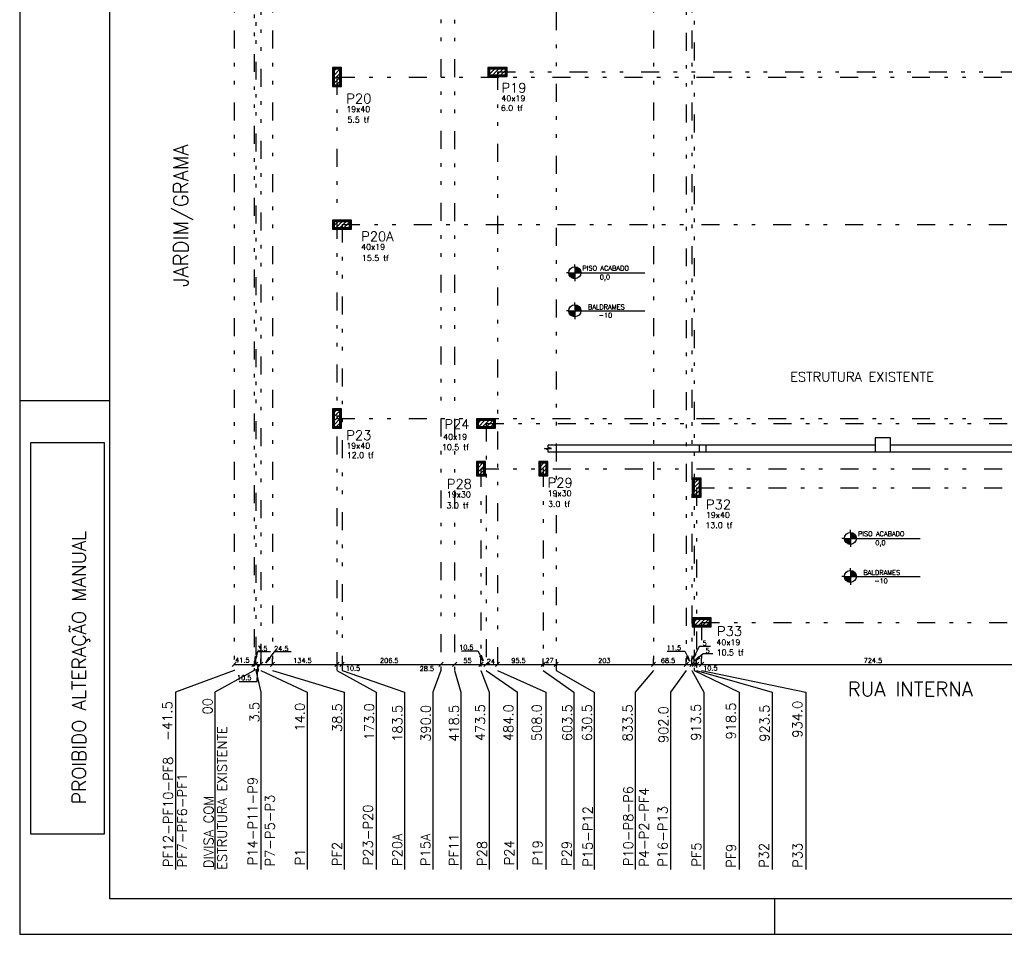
# Model space of a CAD drawing. Extents: x 0 to 116, y 0 to 84.
# Tile 1 of 22: x 0 to 27, y 0 to 25. Entities that reach past the tile are written whole.
import ezdxf

# ---------------------------------------------------------------- set-up
doc = ezdxf.new("R2010")
doc.units = 0
doc.linetypes.add('ESTILO_TQS_0004', pattern=[2, 0.5, -0.4, 0.1, -0.4, 0.1, -0.5])
for name, color, linetype in [('1', 7, 'CONTINUOUS'), ('12', 12, 'CONTINUOUS'), ('2', 2, 'CONTINUOUS'), ('5', 3, 'CONTINUOUS')]:
    doc.layers.add(name, color=color, linetype=linetype)
doc.styles.get("Standard").update_dxf_attribs({"font": 'ROMANS.SHX'})

msp = doc.modelspace()

# ---------------------------------------------------------------- linework, layer by layer
at = {"layer": '1', "linetype": 'CONTINUOUS'}
for p, q in [((0, 84.099998), (0, 0)), ((8.701093, 23.9746), (8.846047, 24.119553)), ((8.701093, 24.087737), (8.73291, 24.119553)), ((8.701093, 23.861463), (8.954427, 24.114796)), ((13.02776, 23.88892), (13.258393, 24.119553)), ((13.02776, 24.002057), (13.145256, 24.119553)), ((13.02776, 24.115194), (13.032119, 24.119553)), ((13.118197, 23.86622), (13.37153, 24.119553)), ((13.231334, 23.86622), (13.484667, 24.119553)), ((8.701093, 23.748326), (8.954427, 24.001659)), ((8.701093, 23.635189), (8.954427, 23.888522)), ((8.82776, 23.852887), (8.82776, 23.852887)), ((13.294427, 23.992887), (13.294427, 23.992887)), ((13.344471, 23.86622), (13.561093, 24.082842)), ((13.457608, 23.86622), (13.561093, 23.969705)), ((8.765262, 23.58622), (8.954427, 23.775385)), ((8.878399, 23.58622), (8.954427, 23.662248)), ((8.701093, 19.675391), (8.898589, 19.872887)), ((8.701093, 19.788528), (8.785452, 19.872887)), ((8.758393, 19.619553), (9.011727, 19.872887)), ((8.87153, 19.619553), (9.124864, 19.872887)), ((8.96776, 19.74622), (8.96776, 19.74622)), ((8.984667, 19.619553), (9.234427, 19.869313)), ((9.097804, 19.619553), (9.234427, 19.756176)), ((9.210942, 19.619553), (9.234427, 19.643038)), ((15.446338, 18.573998), (15.446338, 18.640665)), ((15.279671, 18.407331), (15.213004, 18.407331)), ((15.446337, 18.396761), (15.27967, 18.396761)), ((15.279671, 18.407331), (15.613004, 18.407331)), ((15.446337, 18.386189), (15.281017, 18.386189)), ((15.446337, 18.375618), (15.282715, 18.375618)), ((15.446337, 18.365047), (15.285123, 18.365047)), ((15.446338, 18.573998), (15.446338, 18.240665)), ((15.446338, 18.5659), (15.497659, 18.5659)), ((15.446338, 18.555329), (15.522984, 18.555329)), ((15.446338, 18.544757), (15.540634, 18.544757)), ((15.446338, 18.534186), (15.554438, 18.534186)), ((15.446338, 18.523615), (15.565736, 18.523615)), ((15.446338, 18.513044), (15.575189, 18.513044)), ((15.446338, 18.502473), (15.58318, 18.502473)), ((15.446338, 18.491901), (15.589954, 18.491901)), ((15.446338, 18.48133), (15.595676, 18.48133)), ((15.446338, 18.470759), (15.600463, 18.470759)), ((15.446338, 18.460187), (15.604401, 18.460187)), ((15.446338, 18.449617), (15.607551, 18.449617)), ((15.446338, 18.439045), (15.609959, 18.439045)), ((15.446338, 18.428474), (15.611658, 18.428474)), ((15.446338, 18.417903), (15.613004, 18.417903)), ((15.613004, 18.407331), (17.392799, 18.407331)), ((15.446337, 18.354476), (15.288274, 18.354476)), ((15.446337, 18.343904), (15.292211, 18.343904)), ((15.446337, 18.333333), (15.296998, 18.333333)), ((15.446337, 18.322762), (15.302721, 18.322762)), ((15.446337, 18.312191), (15.309494, 18.312191)), ((15.446337, 18.301619), (15.317486, 18.301619)), ((15.446337, 18.291049), (15.326939, 18.291049)), ((15.446337, 18.280477), (15.338237, 18.280477)), ((15.446337, 18.269906), (15.35204, 18.269906)), ((15.446337, 18.259335), (15.369691, 18.259335)), ((15.446337, 18.248763), (15.395016, 18.248763)), ((15.446338, 18.240665), (15.446338, 18.173998)), ((15.446338, 17.515445), (15.446338, 17.582112)), ((15.279671, 17.348779), (15.213004, 17.348779)), ((15.446337, 17.338208), (15.27967, 17.338208)), ((15.279671, 17.348779), (15.613004, 17.348779)), ((15.446337, 17.327637), (15.281017, 17.327637)), ((15.446337, 17.317065), (15.282715, 17.317065)), ((15.446337, 17.306494), (15.285123, 17.306494)), ((15.446337, 17.295923), (15.288274, 17.295923)), ((15.446337, 17.285351), (15.292211, 17.285351)), ((15.446337, 17.274781), (15.296998, 17.274781)), ((15.446337, 17.264209), (15.302721, 17.264209)), ((15.446338, 17.515445), (15.446338, 17.182112)), ((15.446338, 17.507347), (15.497659, 17.507347)), ((15.446338, 17.496776), (15.522984, 17.496776)), ((15.446338, 17.486205), (15.540634, 17.486205)), ((15.446338, 17.475633), (15.554438, 17.475633)), ((15.446338, 17.465063), (15.565736, 17.465063)), ((15.446338, 17.454491), (15.575189, 17.454491)), ((15.446338, 17.44392), (15.58318, 17.44392)), ((15.446338, 17.433348), (15.589954, 17.433348)), ((15.446338, 17.422777), (15.595676, 17.422777)), ((15.446338, 17.412206), (15.600463, 17.412206)), ((15.446338, 17.401635), (15.604401, 17.401635)), ((15.446338, 17.391064), (15.607551, 17.391064)), ((15.446338, 17.380493), (15.609959, 17.380493)), ((15.446338, 17.369921), (15.611658, 17.369921)), ((15.446338, 17.35935), (15.613004, 17.35935)), ((15.613004, 17.348779), (17.392799, 17.348779)), ((15.446337, 17.253638), (15.309494, 17.253638)), ((15.446337, 17.243067), (15.317486, 17.243067)), ((15.446337, 17.232496), (15.326939, 17.232496)), ((15.446337, 17.221924), (15.338237, 17.221924)), ((15.446337, 17.211353), (15.35204, 17.211353)), ((15.446337, 17.200782), (15.369691, 17.200782)), ((15.446337, 17.19021), (15.395016, 17.19021)), ((15.446338, 17.182112), (15.446338, 17.115445)), ((0, 14.85), (2.5, 14.85)), ((8.701093, 14.471085), (8.849562, 14.619553)), ((8.701093, 14.584222), (8.736425, 14.619553)), ((8.701093, 14.357948), (8.954427, 14.611281)), ((8.701093, 14.24481), (8.954427, 14.498144)), ((8.701093, 14.131673), (8.954427, 14.385007)), ((8.768777, 14.08622), (8.954427, 14.27187)), ((8.82776, 14.352887), (8.82776, 14.352887)), ((12.70776, 14.178542), (12.868771, 14.339553)), ((12.70776, 14.291679), (12.755634, 14.339553)), ((12.728575, 14.08622), (12.981908, 14.339553)), ((12.841712, 14.08622), (13.095045, 14.339553)), ((12.954849, 14.08622), (13.208182, 14.339553)), ((13.067986, 14.08622), (13.241093, 14.259327)), ((8.881914, 14.08622), (8.954427, 14.158733)), ((12.974427, 14.212887), (12.974427, 14.212887)), ((13.181123, 14.08622), (13.241093, 14.14619)), ((24.22776, 13.812997), (23.801093, 13.812997)), ((23.801093, 13.812997), (23.801093, 13.412997)), ((24.22776, 13.412997), (24.22776, 13.812997)), ((18.901093, 13.612997), (14.701093, 13.612997)), ((19.101093, 13.612997), (18.901093, 13.612997)), ((18.901093, 13.612997), (18.901093, 13.412997)), ((19.101093, 13.412997), (19.101093, 13.612997)), ((23.801093, 13.612997), (19.101093, 13.612997)), ((35.114427, 13.612997), (24.22776, 13.612997)), ((12.70776, 12.934034), (12.926612, 13.152887)), ((12.70776, 13.047171), (12.813475, 13.152887)), ((14.441093, 12.970311), (14.623669, 13.152887)), ((14.441093, 13.083448), (14.510532, 13.152887)), ((35.314427, 13.412997), (14.701093, 13.412997)), ((12.70776, 12.820897), (12.961093, 13.07423)), ((12.752887, 12.752887), (12.961093, 12.961093)), ((12.834427, 12.952887), (12.834427, 12.952887)), ((14.441093, 12.857174), (14.694427, 13.110507)), ((14.449943, 12.752887), (14.694427, 12.99737)), ((14.56308, 12.752887), (14.694427, 12.884233)), ((14.56776, 12.952887), (14.56776, 12.952887)), ((12.866024, 12.752887), (12.961093, 12.847956)), ((14.676217, 12.752887), (14.694427, 12.771096)), ((18.70776, 12.48522), (18.915426, 12.692887)), ((18.70776, 12.598357), (18.802289, 12.692887)), ((18.70776, 12.372083), (18.961093, 12.625417)), ((18.70776, 12.258946), (18.961093, 12.512279)), ((18.721504, 12.159553), (18.961093, 12.399142)), ((18.834427, 12.42622), (18.834427, 12.42622)), ((18.834641, 12.159553), (18.961093, 12.286005)), ((18.947778, 12.159553), (18.961093, 12.172868)), ((23.111522, 11.183036), (23.111522, 11.249703)), ((22.944856, 11.016369), (22.878189, 11.016369)), ((23.111522, 11.005799), (22.944855, 11.005799)), ((22.944856, 11.016369), (23.278189, 11.016369)), ((23.111522, 10.995227), (22.946202, 10.995227)), ((23.111522, 10.984656), (22.9479, 10.984656)), ((23.111522, 10.974085), (22.950308, 10.974085)), ((23.111522, 10.963514), (22.953458, 10.963514)), ((23.111522, 11.183036), (23.111522, 10.849703)), ((23.111522, 11.174938), (23.162844, 11.174938)), ((23.111522, 11.164367), (23.188168, 11.164367)), ((23.111522, 11.153795), (23.205819, 11.153795)), ((23.111522, 11.143224), (23.219623, 11.143224)), ((23.111522, 11.132653), (23.23092, 11.132653)), ((23.111522, 11.122082), (23.240374, 11.122082)), ((23.111522, 11.11151), (23.248365, 11.11151)), ((23.111522, 11.100939), (23.255139, 11.100939)), ((23.111522, 11.090368), (23.260861, 11.090368)), ((23.111522, 11.079797), (23.265648, 11.079797)), ((23.111522, 11.069225), (23.269586, 11.069225)), ((23.111522, 11.058655), (23.272736, 11.058655)), ((23.111522, 11.048083), (23.275144, 11.048083)), ((23.111522, 11.037512), (23.276842, 11.037512)), ((23.111522, 11.026941), (23.278189, 11.026941)), ((23.278189, 11.016369), (25.057984, 11.016369)), ((23.111522, 10.952942), (22.957396, 10.952942)), ((23.111522, 10.942371), (22.962183, 10.942371)), ((23.111522, 10.9318), (22.967905, 10.9318)), ((23.111522, 10.921229), (22.974679, 10.921229)), ((23.111522, 10.910657), (22.982671, 10.910657)), ((23.111522, 10.900087), (22.992124, 10.900087)), ((23.111522, 10.889515), (23.003421, 10.889515)), ((23.111522, 10.878944), (23.017225, 10.878944)), ((23.111522, 10.868372), (23.034875, 10.868372)), ((23.111522, 10.857801), (23.060201, 10.857801)), ((23.111522, 10.849703), (23.111522, 10.783036)), ((23.111522, 10.124483), (23.111522, 10.19115)), ((22.944856, 9.957817), (22.878189, 9.957817)), ((23.111522, 9.947246), (22.944855, 9.947246)), ((22.944856, 9.957817), (23.278189, 9.957817)), ((23.111522, 9.936675), (22.946202, 9.936675)), ((23.111522, 9.926103), (22.9479, 9.926103)), ((23.111522, 9.915532), (22.950308, 9.915532)), ((23.111522, 9.904961), (22.953458, 9.904961)), ((23.111522, 9.894389), (22.957396, 9.894389)), ((23.111522, 9.883819), (22.962183, 9.883819)), ((23.111522, 9.873247), (22.967905, 9.873247)), ((23.111522, 9.862676), (22.974679, 9.862676)), ((23.111522, 10.124483), (23.111522, 9.79115)), ((23.111522, 10.116385), (23.162844, 10.116385)), ((23.111522, 10.105814), (23.188168, 10.105814)), ((23.111522, 10.095243), (23.205819, 10.095243)), ((23.111522, 10.084671), (23.219623, 10.084671)), ((23.111522, 10.074101), (23.23092, 10.074101)), ((23.111522, 10.063529), (23.240374, 10.063529)), ((23.111522, 10.052958), (23.248365, 10.052958)), ((23.111522, 10.042386), (23.255139, 10.042386)), ((23.111522, 10.031815), (23.260861, 10.031815)), ((23.111522, 10.021244), (23.265648, 10.021244)), ((23.111522, 10.010672), (23.269586, 10.010672)), ((23.111522, 10.000102), (23.272736, 10.000102)), ((23.111522, 9.98953), (23.275144, 9.98953)), ((23.111522, 9.978959), (23.276842, 9.978959)), ((23.111522, 9.968388), (23.278189, 9.968388)), ((23.278189, 9.957817), (25.057984, 9.957817)), ((23.111522, 9.852105), (22.982671, 9.852105)), ((23.111522, 9.841534), (22.992124, 9.841534)), ((23.111522, 9.830962), (23.003421, 9.830962)), ((23.111522, 9.820391), (23.017225, 9.820391)), ((23.111522, 9.80982), (23.034875, 9.80982)), ((23.111522, 9.799248), (23.060201, 9.799248)), ((23.111522, 9.79115), (23.111522, 9.724483)), ((18.70776, 8.638559), (18.875421, 8.80622)), ((18.70776, 8.751697), (18.762283, 8.80622)), ((18.735224, 8.552887), (18.988558, 8.80622)), ((18.848361, 8.552887), (19.101695, 8.80622)), ((18.961498, 8.552887), (19.214832, 8.80622)), ((18.974427, 8.679553), (18.974427, 8.679553)), ((19.074636, 8.552887), (19.241093, 8.719344)), ((19.187773, 8.552887), (19.241093, 8.606207)), ((5.96776, 7.344214), (4.336132, 6.732661)), ((6.521093, 7.344214), (5.426396, 6.732661)), ((6.56776, 7.344214), (6.710352, 6.732661)), ((6.70776, 7.344214), (7.99551, 6.732661)), ((7.034427, 7.344214), (9.030057, 6.732661)), ((8.82776, 7.344214), (9.917409, 6.732661)), ((8.96776, 7.344214), (10.704076, 6.732661)), ((11.721093, 7.344214), (11.490743, 6.732661)), ((12.101094, 7.344214), (12.277409, 6.732661)), ((12.834427, 7.344214), (13.064076, 6.732661)), ((12.974427, 7.344214), (13.850393, 6.732661)), ((13.294427, 7.344214), (14.636711, 6.732661)), ((14.56776, 7.344214), (15.417715, 6.732661)), ((14.92776, 7.344214), (15.980318, 6.732661)), ((17.634427, 7.344214), (17.120423, 6.732661)), ((18.54776, 7.344214), (18.11189, 6.732661)), ((18.701094, 7.344214), (19.038383, 6.732661)), ((18.76776, 7.344214), (20.016425, 6.732661)), ((18.834427, 7.344214), (20.932917, 6.732661)), ((18.974427, 7.344214), (21.869002, 6.732661)), ((4.336132, 6.732661), (4.336132, 1.798716)), ((5.426396, 6.732661), (5.426396, 1.798716)), ((6.710352, 6.732661), (6.710352, 1.798716)), ((7.99551, 6.732661), (7.99551, 1.798716)), ((9.030057, 6.732661), (9.030057, 1.798716)), ((9.917409, 6.732661), (9.917409, 1.798716)), ((10.704076, 6.732661), (10.704076, 1.798716)), ((11.490743, 6.732661), (11.490743, 1.798716)), ((12.277409, 6.732661), (12.277409, 1.798716)), ((13.064076, 6.732661), (13.064076, 1.798716)), ((13.850393, 1.798716), (13.850393, 6.732661)), ((14.636711, 6.732661), (14.636711, 1.798716)), ((15.417715, 6.732661), (15.417715, 1.798716)), ((15.980318, 6.732661), (15.980318, 1.798716)), ((17.120423, 6.732661), (17.120423, 1.798716)), ((18.11189, 6.732661), (18.11189, 1.798716)), ((19.038383, 6.732661), (19.038383, 1.798716)), ((20.016425, 6.732661), (20.016425, 1.798716)), ((20.932917, 6.732661), (20.932917, 1.798716)), ((21.869002, 6.732661), (21.869002, 1.798716)), ((21, 1), (21, 0)), ((0, 0), (0, 0)), ((0, 0), (116, 0))]:
    msp.add_line(p, q, dxfattribs=at)
for points in [[(8.701093, 23.58622), (8.954427, 23.58622), (8.954427, 24.119553), (8.701093, 24.119553), (8.701093, 23.58622)], [(13.02776, 23.86622), (13.561093, 23.86622), (13.561093, 24.119553), (13.02776, 24.119553), (13.02776, 23.86622)], [(8.724093, 23.60922), (8.931427, 23.60922), (8.931427, 24.096553), (8.724093, 24.096553), (8.724093, 23.60922)], [(8.747093, 23.63222), (8.908427, 23.63222), (8.908427, 24.073553), (8.747093, 24.073553), (8.747093, 23.63222)], [(13.05076, 23.88922), (13.538093, 23.88922), (13.538093, 24.096553), (13.05076, 24.096553), (13.05076, 23.88922)], [(13.07376, 23.91222), (13.515093, 23.91222), (13.515093, 24.073553), (13.07376, 24.073553), (13.07376, 23.91222)], [(8.701093, 19.619553), (9.234427, 19.619553), (9.234427, 19.872887), (8.701093, 19.872887), (8.701093, 19.619553)], [(8.724093, 19.642553), (9.211427, 19.642553), (9.211427, 19.849887), (8.724093, 19.849887), (8.724093, 19.642553)], [(8.747093, 19.665553), (9.188427, 19.665553), (9.188427, 19.826887), (8.747093, 19.826887), (8.747093, 19.665553)], [(8.701093, 14.08622), (8.954427, 14.08622), (8.954427, 14.619553), (8.701093, 14.619553), (8.701093, 14.08622)], [(8.724093, 14.10922), (8.931427, 14.10922), (8.931427, 14.596553), (8.724093, 14.596553), (8.724093, 14.10922)], [(8.747093, 14.13222), (8.908427, 14.13222), (8.908427, 14.573553), (8.747093, 14.573553), (8.747093, 14.13222)], [(12.70776, 14.08622), (13.241093, 14.08622), (13.241093, 14.339553), (12.70776, 14.339553), (12.70776, 14.08622)], [(12.73076, 14.10922), (13.218093, 14.10922), (13.218093, 14.316553), (12.73076, 14.316553), (12.73076, 14.10922)], [(12.75376, 14.13222), (13.195093, 14.13222), (13.195093, 14.293553), (12.75376, 14.293553), (12.75376, 14.13222)], [(0.304878, 2.8), (2.359074, 2.8), (2.359074, 13.676202), (0.304878, 13.676202), (0.304878, 2.8)], [(14.701093, 13.412997), (14.701093, 13.479664), (14.601093, 13.512997), (14.801093, 13.512997), (14.701093, 13.54633), (14.701093, 13.612997)], [(12.70776, 12.752887), (12.961093, 12.752887), (12.961093, 13.152887), (12.70776, 13.152887), (12.70776, 12.752887)], [(14.441093, 12.752887), (14.694427, 12.752887), (14.694427, 13.152887), (14.441093, 13.152887), (14.441093, 12.752887)], [(12.73076, 12.775887), (12.938093, 12.775887), (12.938093, 13.129887), (12.73076, 13.129887), (12.73076, 12.775887)], [(12.75376, 12.798887), (12.915093, 12.798887), (12.915093, 13.106887), (12.75376, 13.106887), (12.75376, 12.798887)], [(14.464093, 12.775887), (14.671427, 12.775887), (14.671427, 13.129887), (14.464093, 13.129887), (14.464093, 12.775887)], [(14.487093, 12.798887), (14.648427, 12.798887), (14.648427, 13.106887), (14.487093, 13.106887), (14.487093, 12.798887)], [(18.70776, 12.159553), (18.961093, 12.159553), (18.961093, 12.692887), (18.70776, 12.692887), (18.70776, 12.159553)], [(18.73076, 12.182553), (18.938093, 12.182553), (18.938093, 12.669887), (18.73076, 12.669887), (18.73076, 12.182553)], [(18.75376, 12.205553), (18.915093, 12.205553), (18.915093, 12.646887), (18.75376, 12.646887), (18.75376, 12.205553)], [(18.70776, 8.552887), (19.241093, 8.552887), (19.241093, 8.80622), (18.70776, 8.80622), (18.70776, 8.552887)], [(18.73076, 8.575887), (19.218093, 8.575887), (19.218093, 8.78322), (18.73076, 8.78322), (18.73076, 8.575887)], [(18.75376, 8.598887), (19.195093, 8.598887), (19.195093, 8.76022), (18.75376, 8.76022), (18.75376, 8.598887)]]:
    msp.add_lwpolyline(points, dxfattribs=at)
for centre in [(15.446338, 18.407331), (15.446338, 17.348779), (23.111522, 11.016369), (23.111522, 9.957817)]:
    msp.add_circle(centre, 0.166667, dxfattribs=at)
at = {"layer": '12', "linetype": 'CONTINUOUS'}
msp.add_lwpolyline([(2.5, 1), (115, 1), (115, 83.099998), (2.5, 83.099998), (2.5, 1)], dxfattribs=at)
at = {"layer": '2', "linetype": 'ESTILO_TQS_0004'}
for p, q in [((5.96776, 81.146327), (5.96776, 7.344214)), ((7.034427, 81.146327), (7.034427, 7.344214)), ((17.634427, 81.146327), (17.634427, 7.344214)), ((18.701094, 81.146327), (18.701094, 7.344214)), ((6.70776, 80.079661), (6.70776, 7.344214)), ((6.56776, 72.279553), (6.56776, 7.344214)), ((18.76776, 48.812994), (18.76776, 7.344214)), ((12.101094, 48.34633), (12.101094, 7.344214)), ((14.92776, 47.659553), (14.92776, 7.344214)), ((18.54776, 47.08622), (18.54776, 7.344214)), ((11.721093, 42.352887), (11.721093, 7.344214)), ((6.521093, 40.492887), (6.521093, 7.344214)), ((8.82776, 23.852887), (45.633153, 23.852887)), ((8.82776, 23.852887), (8.82776, 7.344214)), ((13.294427, 23.992887), (45.633153, 23.992887)), ((13.294427, 23.992887), (13.294427, 7.344214)), ((8.96776, 19.74622), (45.633153, 19.74622)), ((8.96776, 19.74622), (8.96776, 7.344214)), ((8.82776, 14.352887), (45.642483, 14.352887)), ((12.974427, 14.212887), (45.633153, 14.212887)), ((12.974427, 14.212887), (12.974427, 7.344214)), ((12.834427, 12.952887), (45.564117, 12.952887)), ((12.834427, 12.952887), (12.834427, 7.344214)), ((14.56776, 12.952887), (14.56776, 7.344214)), ((18.834427, 12.42622), (45.564084, 12.42622)), ((18.834427, 12.42622), (18.834427, 7.344214)), ((18.974427, 8.679553), (45.633153, 8.679553)), ((18.974427, 8.679553), (18.974427, 7.344214))]:
    msp.add_line(p, q, dxfattribs=at)
at = {"layer": '2', "linetype": 'CONTINUOUS'}
for p, q in [((6.56776, 7.510881), (6.56776, 7.677548)), ((6.56776, 7.510881), (6.56776, 7.677548)), ((6.70776, 7.510881), (6.70776, 7.677548)), ((6.70776, 7.510881), (6.70776, 7.677548)), ((7.034427, 7.510881), (7.034427, 7.677548)), ((7.034427, 7.510881), (7.034427, 7.677548)), ((12.834427, 7.510881), (12.834427, 7.677548)), ((12.834427, 7.510881), (12.834427, 7.677548)), ((14.56776, 7.510881), (14.56776, 7.677548)), ((14.56776, 7.510881), (14.56776, 7.677548)), ((17.634427, 7.510881), (17.634427, 7.677548)), ((17.634427, 7.510881), (17.634427, 7.677548)), ((18.54776, 7.510881), (18.54776, 7.677548)), ((18.54776, 7.510881), (18.54776, 7.677548)), ((18.701094, 7.510881), (18.701094, 7.677548)), ((18.701094, 7.510881), (18.701094, 7.677548)), ((18.76776, 7.510881), (18.76776, 7.677548)), ((18.76776, 7.510881), (18.76776, 7.677548)), ((18.834427, 7.510881), (18.834427, 7.677548)), ((18.834427, 7.510881), (18.834427, 7.677548)), ((18.974427, 7.510881), (18.974427, 7.677548)), ((18.974427, 7.510881), (18.974427, 7.677548)), ((5.908834, 7.451955), (6.026686, 7.569807)), ((5.96776, 7.525219), (5.96776, 7.525219)), ((5.96776, 7.510881), (6.521093, 7.510881)), ((6.462168, 7.451955), (6.580019, 7.569807)), ((6.462168, 7.451955), (6.580019, 7.569807)), ((6.508834, 7.451955), (6.626686, 7.569807)), ((6.508834, 7.451955), (6.626686, 7.569807)), ((6.521093, 7.574736), (6.521093, 7.574736)), ((6.521093, 7.574736), (6.521093, 7.574736)), ((6.521093, 7.510881), (6.56776, 7.510881)), ((6.521093, 7.408069), (6.521093, 7.344214)), ((6.521093, 7.408069), (6.521093, 7.344214)), ((6.56776, 7.510881), (6.70776, 7.510881)), ((6.648834, 7.451955), (6.766686, 7.569807)), ((6.648834, 7.451955), (6.766686, 7.569807)), ((6.70776, 7.510881), (7.034427, 7.510881)), ((6.975501, 7.451955), (7.093352, 7.569807)), ((6.975501, 7.451955), (7.093352, 7.569807)), ((7.034427, 7.510881), (8.82776, 7.510881)), ((8.768834, 7.451955), (8.886686, 7.569807)), ((8.768834, 7.451955), (8.886686, 7.569807)), ((8.82776, 7.510881), (8.82776, 7.510881)), ((8.82776, 7.510881), (8.96776, 7.510881)), ((8.82776, 7.510881), (8.82776, 7.510881)), ((8.908834, 7.451955), (9.026686, 7.569807)), ((8.908834, 7.451955), (9.026686, 7.569807)), ((8.96776, 7.510881), (8.96776, 7.510881)), ((8.96776, 7.510881), (11.721093, 7.510881)), ((8.96776, 7.510881), (8.96776, 7.510881)), ((11.662168, 7.451955), (11.780019, 7.569807)), ((11.662168, 7.451955), (11.780019, 7.569807)), ((11.721093, 7.510881), (12.101094, 7.510881)), ((11.721093, 7.510881), (11.721093, 7.510881)), ((11.721093, 7.510881), (11.721093, 7.510881)), ((12.042168, 7.451955), (12.160019, 7.569807)), ((12.042168, 7.451955), (12.160019, 7.569807)), ((12.101094, 7.510881), (12.101094, 7.510881)), ((12.101094, 7.510881), (12.834427, 7.510881)), ((12.101094, 7.510881), (12.101094, 7.510881)), ((12.775501, 7.451955), (12.893352, 7.569807)), ((12.775501, 7.451955), (12.893352, 7.569807)), ((12.834427, 7.510881), (12.974427, 7.510881)), ((12.915501, 7.451955), (13.033352, 7.569807)), ((12.915501, 7.451955), (13.033352, 7.569807)), ((12.974427, 7.510881), (13.294427, 7.510881)), ((12.974427, 7.510881), (12.974427, 7.510881)), ((12.974427, 7.510881), (12.974427, 7.510881)), ((13.235501, 7.451955), (13.353352, 7.569807)), ((13.235501, 7.451955), (13.353352, 7.569807)), ((13.294427, 7.510881), (14.56776, 7.510881)), ((13.294427, 7.510881), (13.294427, 7.510881)), ((13.294427, 7.510881), (13.294427, 7.510881)), ((14.508834, 7.451955), (14.626686, 7.569807)), ((14.508834, 7.451955), (14.626686, 7.569807)), ((14.56776, 7.510881), (14.92776, 7.510881)), ((14.868834, 7.451955), (14.986686, 7.569807)), ((14.868834, 7.451955), (14.986686, 7.569807)), ((14.92776, 7.510881), (14.92776, 7.510881)), ((14.92776, 7.510881), (17.634427, 7.510881)), ((14.92776, 7.510881), (14.92776, 7.510881)), ((17.575502, 7.451955), (17.693353, 7.569807)), ((17.575502, 7.451955), (17.693353, 7.569807)), ((17.634427, 7.510881), (18.54776, 7.510881)), ((18.488834, 7.451955), (18.606686, 7.569807)), ((18.488834, 7.451955), (18.606686, 7.569807)), ((18.54776, 7.510881), (18.701094, 7.510881)), ((18.642168, 7.451955), (18.76002, 7.569807)), ((18.642168, 7.451955), (18.76002, 7.569807)), ((18.701094, 7.510881), (18.76776, 7.510881)), ((18.708834, 7.451955), (18.826686, 7.569807)), ((18.708834, 7.451955), (18.826686, 7.569807)), ((18.76776, 7.510881), (18.834427, 7.510881)), ((18.775501, 7.451955), (18.893352, 7.569807)), ((18.775501, 7.451955), (18.893352, 7.569807)), ((18.834427, 7.510881), (18.974427, 7.510881)), ((18.915501, 7.451955), (19.033352, 7.569807)), ((18.915501, 7.451955), (19.033352, 7.569807)), ((18.974427, 7.510881), (28.634427, 7.510881)), ((5.96776, 7.358552), (5.96776, 7.344214)), ((6.56776, 7.344214), (6.56776, 7.344214)), ((6.56776, 7.344214), (6.56776, 7.344214)), ((6.70776, 7.344214), (6.70776, 7.344214)), ((6.70776, 7.344214), (6.70776, 7.344214)), ((7.034427, 7.344214), (7.034427, 7.344214)), ((7.034427, 7.344214), (7.034427, 7.344214)), ((12.834427, 7.344214), (12.834427, 7.344214)), ((12.834427, 7.344214), (12.834427, 7.344214)), ((14.56776, 7.344214), (14.56776, 7.344214)), ((14.56776, 7.344214), (14.56776, 7.344214)), ((17.634427, 7.344214), (17.634427, 7.344214)), ((17.634427, 7.344214), (17.634427, 7.344214)), ((18.54776, 7.344214), (18.54776, 7.344214)), ((18.54776, 7.344214), (18.54776, 7.344214)), ((18.701094, 7.344214), (18.701094, 7.344214)), ((18.701094, 7.344214), (18.701094, 7.344214)), ((18.76776, 7.344214), (18.76776, 7.344214)), ((18.76776, 7.344214), (18.76776, 7.344214)), ((18.834427, 7.344214), (18.834427, 7.344214)), ((18.834427, 7.344214), (18.834427, 7.344214)), ((18.974427, 7.344214), (18.974427, 7.344214)), ((18.974427, 7.344214), (18.974427, 7.344214))]:
    msp.add_line(p, q, dxfattribs=at)
for points in [[(19.222493, 8.010882), (18.90964, 8.010882), (18.7322, 7.656004), (18.78664, 7.813528), (18.7322, 7.656004), (18.825556, 7.794071)], [(6.980696, 7.863224), (6.612964, 7.863224), (6.538799, 7.582017), (6.559903, 7.747342), (6.538799, 7.582017), (6.601973, 7.736247)], [(7.54882, 7.863224), (7.082672, 7.863224), (6.847818, 7.557296), (6.931183, 7.701615), (6.847818, 7.557296), (6.965695, 7.675121)], [(12.294972, 7.882702), (12.749747, 7.882702), (12.900025, 7.611232), (12.839029, 7.766336), (12.900025, 7.611232), (12.800964, 7.745264)], [(18.015707, 7.880138), (18.503397, 7.880138), (18.64815, 7.595301), (18.553894, 7.732755), (18.64815, 7.595301), (18.592681, 7.752466)], [(19.287866, 7.800757), (19.017037, 7.800757), (18.788234, 7.60464), (18.899536, 7.728694), (18.788234, 7.60464), (18.927851, 7.69566)], [(6.10466, 7.03541), (6.605097, 7.03541), (6.625443, 7.479641), (6.639614, 7.313577), (6.625443, 7.479641), (6.596151, 7.315568)]]:
    msp.add_lwpolyline(points, dxfattribs=at)

# ---------------------------------------------------------------- texts
at = {"layer": '1', "linetype": 'CONTINUOUS'}
for s, height, p in [('40x19', 0.16, (13.403657, 23.179639)), ('19x40', 0.16, (9.08776, 22.879553)), ('6.0 tf', 0.16, (13.387466, 22.909364)), ('5.5 tf', 0.16, (9.118368, 22.584214)), ('40x19', 0.16, (9.501093, 19.04622)), ('15.5 tf', 0.16, (9.522243, 18.736691)), ('PISO ACABADO', 0.133333, (15.659135, 18.467614)), ('0,0', 0.133333, (16.140645, 18.217548)), ('BALDRAMES', 0.133333, (15.809474, 17.388325)), ('-10', 0.133333, (16.10954, 17.158995)), ('40x19', 0.16, (11.781768, 13.760154)), ('19x40', 0.16, (9.08776, 13.512887)), ('12.0 tf', 0.16, (9.101723, 13.252321)), ('10.5 tf', 0.16, (11.748789, 13.473135)), ('19x30', 0.16, (14.689312, 12.190629)), ('19x30', 0.16, (11.884733, 12.157402)), ('3.0 tf', 0.16, (14.700287, 11.892193)), ('3.0 tf', 0.16, (11.877188, 11.853043)), ('19x40', 0.16, (19.094427, 11.58622)), ('13.0 tf', 0.16, (19.079377, 11.301821)), ('PISO ACABADO', 0.133333, (23.324319, 11.076652)), ('0,0', 0.133333, (23.80583, 10.826586)), ('BALDRAMES', 0.133333, (23.474659, 9.997363)), ('-10', 0.133333, (23.774725, 9.768033)), ('40x19', 0.16, (19.385323, 8.044933)), ('10.5 tf', 0.16, (19.392491, 7.760884))]:
    msp.add_text(s, height=height, dxfattribs=at).set_placement(p)
for s, height, p in [('PROIBIDO ALTERAÇÃO MANUAL', 0.38, (1.842953, 3.623045)), ('00', 0.266667, (5.360918, 6.116995)), ('3.5', 0.266667, (6.665471, 5.892309)), ('14.0', 0.266667, (7.927579, 5.642449)), ('38.5', 0.266667, (8.966695, 5.625642)), ('918.5', 0.266667, (19.922621, 5.419447)), ('934.0', 0.266667, (21.770115, 5.469919)), ('-41.5', 0.266667, (4.243035, 5.384714)), ('173.0', 0.266667, (9.856261, 5.399543)), ('183.5', 0.266667, (10.643766, 5.355685)), ('390.0', 0.266667, (11.430433, 5.355685)), ('418.5', 0.266667, (12.217099, 5.355685)), ('473.5', 0.266667, (12.945496, 5.372334)), ('484.0', 0.266667, (13.731813, 5.372334)), ('508.0', 0.266667, (14.51813, 5.372334)), ('603.5', 0.266667, (15.36765, 5.372334)), ('630.5', 0.266667, (15.918468, 5.370724)), ('833.5', 0.266667, (17.047922, 5.369618)), ('902.0', 0.266667, (18.043632, 5.319575)), ('913.5', 0.266667, (18.949363, 5.385142)), ('923.5', 0.266667, (20.860275, 5.358718)), ('ESTRUTURA EXISTENTE', 0.266667, (5.767089, 1.790215)), ('PF12-PF10-PF8', 0.266667, (4.263034, 1.866298)), ('PF7-PF6-PF1', 0.266667, (4.654026, 1.863251)), ('P14-P11-P9', 0.266667, (6.614117, 1.919731)), ('DIVISA COM', 0.266667, (5.390294, 1.841597)), ('P10-P8-P6', 0.266667, (17.065203, 1.895415)), ('P4-P2-PF4', 0.266667, (17.504605, 1.87631)), ('P7-P5-P3', 0.266667, (7.09502, 1.884109)), ('P23-P20', 0.266667, (9.822685, 1.919731)), ('P15-P12', 0.266667, (15.936757, 1.87631)), ('P16-P13', 0.266667, (18.025073, 1.87631)), ('P20A', 0.266667, (10.638364, 1.898874)), ('P15A', 0.266667, (11.425031, 1.898874)), ('PF2', 0.266667, (8.964345, 1.898874)), ('PF11', 0.266667, (12.211697, 1.898874)), ('P28', 0.266667, (12.998364, 1.898874)), ('P24', 0.266667, (13.755669, 1.919731)), ('P19', 0.266667, (14.541986, 1.919731)), ('P29', 0.266667, (15.352003, 1.898874)), ('PF5', 0.266667, (18.965162, 1.881063)), ('P1', 0.266667, (7.932148, 1.919731)), ('PF9', 0.266667, (19.925718, 1.846757)), ('P32', 0.266667, (20.84221, 1.846757)), ('P33', 0.266667, (21.778295, 1.846757))]:
    msp.add_text(s, height=height, rotation=90, dxfattribs=at).set_placement(p)
at = {"layer": '2', "linetype": 'CONTINUOUS'}
for s, p in [('3.5', (6.607927, 7.886127)), ('24.5', (7.080286, 7.882812)), ('10.5', (12.225431, 7.916441)), ('11.5', (18.002381, 7.906678)), ('5', (18.999556, 8.03465)), ('5', (19.08302, 7.82518)), ('41.5', (5.996093, 7.560881)), ('134.5', (7.611093, 7.550881)), ('206.5', (10.024427, 7.550881)), ('55', (12.34776, 7.550881)), ('95.5', (13.67776, 7.550881)), ('27', (14.62776, 7.550881)), ('203', (16.094427, 7.550881)), ('68.5', (17.83776, 7.550881)), ('724.5', (23.484427, 7.550881)), ('10.5', (9.073973, 7.335299)), ('28.5', (11.128939, 7.326513)), ('24', (12.996521, 7.526412)), ('10.5', (19.017178, 7.340076)), ('10.5', (6.045601, 7.072896))]:
    msp.add_text(s, height=0.133333, dxfattribs=at).set_placement(p)
at = {"layer": '5', "linetype": 'CONTINUOUS'}
for s, height, p in [('P19', 0.266667, (13.403657, 23.419639)), ('P20', 0.266667, (9.08776, 23.119553)), ('P20A', 0.266667, (9.501093, 19.28622)), ('ESTRUTURA EXISTENTE', 0.266667, (21.434908, 15.376625)), ('P24', 0.266667, (11.815654, 14.060396)), ('P23', 0.266667, (9.08776, 13.752887)), ('P28', 0.266667, (11.884733, 12.397402)), ('P29', 0.266667, (14.689312, 12.430629)), ('P32', 0.266667, (19.094427, 11.82622)), ('P33', 0.266667, (19.401668, 8.301278)), ('RUA INTERNA', 0.4, (23.040601, 6.623319))]:
    msp.add_text(s, height=height, dxfattribs=at).set_placement(p)
msp.add_text('JARDIM/GRAMA', height=0.4, rotation=-270, dxfattribs=at).set_placement((4.683466, 18.005228))

doc.saveas('drawing.dxf')
